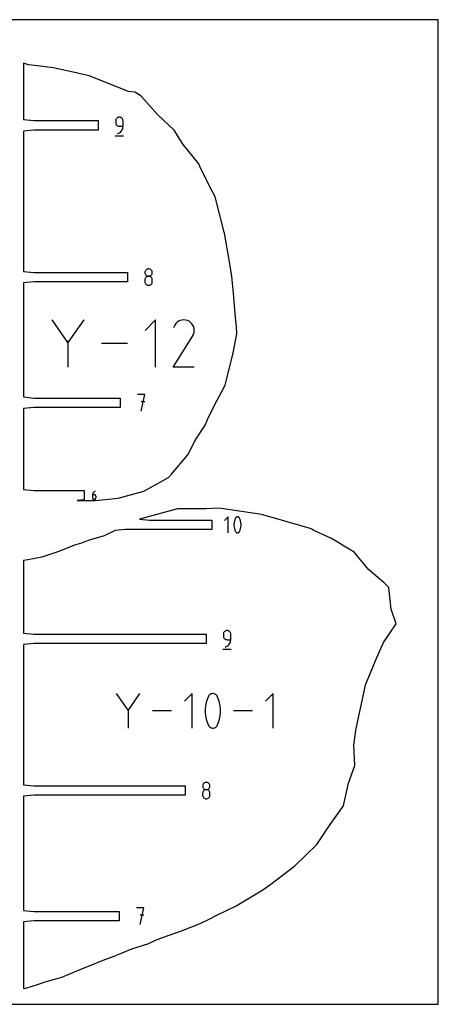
# Model space of a CAD drawing. Extents: x 0 to 480, y 0 to 420.
# Tile 2 of 2: x 302 to 480, y 0 to 420. Entities that reach past the tile are written whole.
import ezdxf

# ---------------------------------------------------------------- set-up
doc = ezdxf.new("R2010")
doc.units = 0

msp = doc.modelspace()

# ---------------------------------------------------------------- linework, layer by layer
at = {"layer": 'annotation', "color": 1}
for p, q in [((343.045298, 378.058818), (342.856704, 377.870039)), ((343.26359, 378.213371), (343.045298, 378.058818)), ((343.507123, 378.32926), (343.26359, 378.213371)), ((343.771442, 378.402048), (343.507123, 378.32926)), ((344.05209, 378.427297), (343.771442, 378.402048)), ((344.33332, 378.402048), (344.05209, 378.427297)), ((344.05209, 378.427297), (344.05209, 378.427297)), ((344.597948, 378.32926), (344.33332, 378.402048)), ((344.841572, 378.213371), (344.597948, 378.32926)), ((345.059791, 378.058818), (344.841572, 378.213371)), ((345.248204, 377.870039), (345.059791, 378.058818)), ((342.513665, 377.142723), (342.488419, 376.861417)), ((342.488419, 376.861417), (342.488419, 376.078477)), ((342.488419, 376.078477), (342.488419, 376.078477)), ((342.488419, 376.078477), (342.513665, 375.797187)), ((342.586431, 377.407554), (342.513665, 377.142723)), ((342.513665, 375.797187), (342.586431, 375.532397)), ((342.702263, 377.651471), (342.586431, 377.407554)), ((342.586431, 375.532397), (342.702263, 375.288538)), ((342.856704, 377.870039), (342.702263, 377.651471)), ((342.702263, 375.288538), (342.856704, 375.07004)), ((342.856704, 375.07004), (343.045298, 374.881334)), ((343.045298, 374.881334), (343.26359, 374.726851)), ((343.26359, 374.726851), (343.507123, 374.611021)), ((343.507123, 374.611021), (343.771442, 374.538273)), ((343.771442, 374.538273), (344.05209, 374.51304)), ((344.05209, 374.51304), (345.615762, 374.51304)), ((345.402408, 377.651471), (345.248204, 377.870039)), ((345.518004, 377.407554), (345.402408, 377.651471)), ((345.480108, 373.581936), (345.581141, 374.038272)), ((345.590589, 377.142723), (345.518004, 377.407554)), ((345.581141, 374.038272), (345.615762, 374.51304)), ((345.615762, 376.861417), (345.590589, 377.142723)), ((345.615762, 374.51304), (345.615762, 376.861417)), ((345.615762, 376.861417), (345.615762, 376.861417)), ((342.293015, 370.505497), (345.813815, 370.505497)), ((343.269592, 371.385697), (343.716756, 371.552332)), ((343.269592, 371.385697), (343.269592, 371.385697)), ((343.716756, 371.552332), (344.127197, 371.77757)), ((344.127197, 371.77757), (344.496674, 372.055671)), ((344.496674, 372.055671), (344.820945, 372.380897)), ((344.820945, 372.380897), (345.095768, 372.747509)), ((345.095768, 372.747509), (345.316903, 373.149768)), ((345.316903, 373.149768), (345.480108, 373.581936)), ((354.964314, 312.416898), (354.939083, 312.136907)), ((354.939083, 312.136907), (354.939083, 312.136907)), ((354.939083, 312.136907), (354.964329, 311.855601)), ((355.037044, 312.680705), (354.964314, 312.416898)), ((354.964329, 311.855601), (355.037095, 311.59077)), ((355.152829, 312.923853), (355.037044, 312.680705)), ((355.037095, 311.59077), (355.152927, 311.346852)), ((355.307223, 313.141869), (355.152829, 312.923853)), ((355.152927, 311.346852), (355.307368, 311.128285)), ((355.49578, 313.330279), (355.307223, 313.141869)), ((355.307368, 311.128285), (355.495962, 310.939506)), ((355.714057, 313.484608), (355.49578, 313.330279)), ((355.495962, 310.939506), (355.714254, 310.784953)), ((355.957609, 313.600382), (355.714057, 313.484608)), ((356.221989, 313.673127), (355.957609, 313.600382)), ((356.502754, 313.69837), (356.221989, 313.673127)), ((356.783519, 313.673127), (356.502754, 313.69837)), ((356.502754, 313.69837), (356.502754, 313.69837)), ((357.0479, 313.600382), (356.783519, 313.673127)), ((357.291451, 313.484608), (357.0479, 313.600382)), ((357.291255, 310.784953), (357.509546, 310.939506)), ((357.509728, 313.330279), (357.291451, 313.484608)), ((357.509546, 310.939506), (357.698141, 311.128285)), ((357.698286, 313.141869), (357.509728, 313.330279)), ((357.698141, 311.128285), (357.852582, 311.346852)), ((357.85268, 312.923853), (357.698286, 313.141869)), ((357.852582, 311.346852), (357.968413, 311.59077)), ((357.968464, 312.680705), (357.85268, 312.923853)), ((357.968413, 311.59077), (358.04118, 311.855601)), ((358.041195, 312.416898), (357.968464, 312.680705)), ((358.04118, 311.855601), (358.066426, 312.136907)), ((358.066426, 312.136907), (358.041195, 312.416898)), ((358.066426, 312.136907), (358.066426, 312.136907)), ((354.964314, 309.286764), (354.939083, 309.005589)), ((354.939083, 309.005589), (354.939083, 308.226624)), ((354.939083, 308.226624), (354.939083, 308.226624)), ((354.939083, 308.226624), (354.964329, 307.94547)), ((355.037044, 309.551492), (354.964314, 309.286764)), ((354.964329, 307.94547), (355.037095, 307.681045)), ((355.152829, 309.795333), (355.037044, 309.551492)), ((355.037095, 307.681045), (355.152927, 307.437715)), ((355.307223, 310.013845), (355.152829, 309.795333)), ((355.152927, 307.437715), (355.307368, 307.219844)), ((355.49578, 310.202587), (355.307223, 310.013845)), ((355.307368, 307.219844), (355.495962, 307.031798)), ((355.714057, 310.357118), (355.49578, 310.202587)), ((355.495962, 307.031798), (355.714254, 306.877942)), ((355.957609, 310.472995), (355.714057, 310.357118)), ((355.714254, 310.784953), (355.957787, 310.669064)), ((355.714254, 306.877942), (355.957787, 306.76264)), ((356.221989, 310.545779), (355.957609, 310.472995)), ((355.957787, 310.669064), (356.222106, 310.596276)), ((355.957787, 306.76264), (356.222106, 306.690258)), ((356.502754, 310.571027), (356.221989, 310.545779)), ((356.222106, 310.596276), (356.502754, 310.571027)), ((356.222106, 306.690258), (356.502754, 306.66516)), ((356.502754, 310.571027), (356.783403, 310.596276)), ((356.783519, 310.545794), (356.502754, 310.571027)), ((356.502754, 310.571027), (356.502754, 310.571027)), ((356.502754, 310.571027), (356.502754, 310.571027)), ((356.502754, 306.66516), (356.783403, 306.690258)), ((356.502754, 306.66516), (356.502754, 306.66516)), ((356.783403, 310.596276), (357.047722, 310.669064)), ((356.783403, 306.690258), (357.047722, 306.76264)), ((357.0479, 310.473046), (356.783519, 310.545794)), ((357.047722, 310.669064), (357.291255, 310.784953)), ((357.047722, 306.76264), (357.291255, 306.877942)), ((357.291451, 310.357216), (357.0479, 310.473046)), ((357.291255, 306.877942), (357.509546, 307.031798)), ((357.509728, 310.202732), (357.291451, 310.357216)), ((357.509546, 307.031798), (357.698141, 307.219844)), ((357.698286, 310.014027), (357.509728, 310.202732)), ((357.698141, 307.219844), (357.852582, 307.437715)), ((357.85268, 309.795529), (357.698286, 310.014027)), ((357.852582, 307.437715), (357.968413, 307.681045)), ((357.968464, 309.55167), (357.85268, 309.795529)), ((357.968413, 307.681045), (358.04118, 307.94547)), ((358.041195, 309.28688), (357.968464, 309.55167)), ((358.04118, 307.94547), (358.066426, 308.226624)), ((358.066426, 309.005589), (358.041195, 309.28688)), ((358.066426, 308.226624), (358.066426, 309.005589)), ((358.066426, 309.005589), (358.066426, 309.005589)), ((322.154716, 282.233149), (315.432453, 291.954459)), ((328.875716, 291.954459), (322.154716, 282.233149)), ((359.491144, 291.953827), (355.010899, 287.472319)), ((359.491144, 271.80094), (359.491144, 291.953827)), ((368.11605, 290.374227), (367.649681, 289.712909)), ((368.675588, 290.926274), (368.11605, 290.374227)), ((369.311278, 291.364629), (368.675588, 290.926274)), ((370.006102, 291.684872), (369.311278, 291.364629)), ((370.743043, 291.882581), (370.006102, 291.684872)), ((371.505084, 291.953336), (370.743043, 291.882581)), ((372.275207, 291.892716), (371.505084, 291.953336)), ((373.036394, 291.6963), (372.275207, 291.892716)), ((373.77163, 291.359668), (373.036394, 291.6963)), ((374.429219, 290.892716), (373.77163, 291.359668)), ((373.77163, 291.359668), (373.77163, 291.359668)), ((374.979034, 290.332377), (374.429219, 290.892716)), ((375.416188, 289.695824), (374.979034, 290.332377)), ((367.649681, 289.712909), (367.062005, 288.585581)), ((375.399431, 285.23772), (375.740916, 285.970916)), ((375.735791, 289.00023), (375.416188, 289.695824)), ((375.932954, 288.262769), (375.735791, 289.00023)), ((375.740916, 285.970916), (375.940405, 286.730939)), ((376.002788, 287.500614), (375.932954, 288.262769)), ((375.940405, 286.730939), (376.002788, 287.500614)), ((322.154716, 283.015454), (322.154716, 271.800308)), ((347.45483, 281.877384), (336.435576, 281.877384)), ((367.049366, 271.800776), (375.31981, 285.115129)), ((375.31981, 285.115129), (375.329697, 285.127363)), ((375.31981, 285.115129), (375.31981, 285.115129)), ((375.329697, 285.127363), (375.339178, 285.139701)), ((375.339178, 285.139701), (375.348316, 285.152248)), ((375.348316, 285.152248), (375.357173, 285.165106)), ((375.357173, 285.165106), (375.365812, 285.178381)), ((375.365812, 285.178381), (375.374295, 285.192175)), ((375.374295, 285.192175), (375.382684, 285.206594)), ((375.382684, 285.206594), (375.391042, 285.221741)), ((375.391042, 285.221741), (375.399431, 285.23772)), ((375.399431, 285.23772), (375.399431, 285.23772)), ((375.999746, 271.800776), (367.049366, 271.800776)), ((354.926949, 260.118239), (351.795632, 260.118239)), ((353.361511, 253.076639), (354.926949, 260.118239)), ((354.926949, 256.982506), (353.361511, 256.982506)), ((333.1479, 218.519319), (332.993072, 218.363834)), ((333.324353, 218.652384), (333.1479, 218.519319)), ((333.520418, 218.760325), (333.324353, 218.652384)), ((333.734082, 218.840436), (333.520418, 218.760325)), ((333.734082, 218.840436), (333.734082, 218.840436)), ((332.520329, 215.0619), (334.199679, 215.0619)), ((332.630258, 217.571777), (332.613744, 217.344755)), ((332.613744, 217.344755), (332.613744, 216.228419)), ((333.359583, 217.344755), (332.613744, 217.344755)), ((332.613744, 216.228419), (332.613744, 216.228419)), ((332.613744, 216.228419), (332.625785, 216.094249)), ((332.625785, 216.094249), (332.660493, 215.96795)), ((332.678461, 217.7899), (332.630258, 217.571777)), ((332.660493, 215.96795), (332.715743, 215.851634)), ((332.75634, 217.99642), (332.678461, 217.7899)), ((332.715743, 215.851634), (332.789408, 215.747415)), ((332.861881, 218.188633), (332.75634, 217.99642)), ((332.789408, 215.747415), (332.879364, 215.657406)), ((332.993072, 218.363834), (332.861881, 218.188633)), ((332.879364, 215.657406), (332.983484, 215.583721)), ((332.983484, 215.583721), (333.099645, 215.528472)), ((333.099645, 215.528472), (333.225719, 215.493773)), ((333.225719, 215.493773), (333.359583, 215.481737)), ((333.493724, 217.332784), (333.359583, 217.344755)), ((333.359583, 215.481737), (333.493724, 215.493773)), ((333.359583, 215.481737), (333.359583, 215.481737)), ((333.619946, 217.29826), (333.493724, 217.332784)), ((333.493724, 215.493773), (333.619946, 215.528472)), ((333.736149, 217.243263), (333.619946, 217.29826)), ((333.619946, 215.528472), (333.736149, 215.583721)), ((333.840235, 217.169877), (333.736149, 217.243263)), ((333.736149, 215.583721), (333.840235, 215.657406)), ((333.930104, 217.080183), (333.840235, 217.169877)), ((333.840235, 215.657406), (333.930104, 215.747415)), ((334.003657, 216.976263), (333.930104, 217.080183)), ((333.930104, 215.747415), (334.003657, 215.851634)), ((334.058793, 216.860199), (334.003657, 216.976263)), ((334.003657, 215.851634), (334.058793, 215.96795)), ((334.093415, 216.734074), (334.058793, 216.860199)), ((334.058793, 215.96795), (334.093415, 216.094249)), ((334.105422, 216.599969), (334.093415, 216.734074)), ((334.093415, 216.094249), (334.105422, 216.228419)), ((334.105422, 216.228419), (334.105422, 216.599969)), ((334.105422, 216.599969), (334.105422, 216.599969)), ((390.376599, 207.924925), (388.870608, 206.41851)), ((390.376599, 201.15073), (390.376599, 207.924925)), ((393.111977, 206.149497), (392.982139, 205.508433)), ((393.306734, 206.777862), (393.111977, 206.149497)), ((393.56641, 207.388518), (393.306734, 206.777862)), ((393.653857, 207.533937), (393.56641, 207.388518)), ((393.56641, 207.388518), (393.56641, 207.388518)), ((393.762838, 207.65786), (393.653857, 207.533937)), ((393.889746, 207.759087), (393.762838, 207.65786)), ((394.030972, 207.83642), (393.889746, 207.759087)), ((394.182907, 207.888658), (394.030972, 207.83642)), ((394.341944, 207.914603), (394.182907, 207.888658)), ((394.504474, 207.913056), (394.341944, 207.914603)), ((394.666888, 207.882816), (394.504474, 207.913056)), ((394.825579, 207.822685), (394.666888, 207.882816)), ((394.886329, 207.790761), (394.825579, 207.822685)), ((394.825579, 207.822685), (394.825579, 207.822685)), ((394.944623, 207.754093), (394.886329, 207.790761)), ((395.000181, 207.712971), (394.944623, 207.754093)), ((395.052717, 207.667684), (395.000181, 207.712971)), ((395.101949, 207.618523), (395.052717, 207.667684)), ((395.147593, 207.565778), (395.101949, 207.618523)), ((395.189368, 207.50974), (395.147593, 207.565778)), ((395.226988, 207.450698), (395.189368, 207.50974)), ((395.260171, 207.388942), (395.226988, 207.450698)), ((395.521106, 206.777028), (395.260171, 207.388942)), ((395.260171, 207.388942), (395.260171, 207.388942)), ((395.716806, 206.147719), (395.521106, 206.777028)), ((395.847274, 205.506026), (395.716806, 206.147719)), ((392.982139, 205.508433), (392.917221, 204.85968)), ((392.917221, 204.85968), (392.917221, 204.208249)), ((392.917221, 204.208249), (392.982139, 203.55915)), ((392.982139, 203.55915), (393.111977, 202.917394)), ((393.111977, 202.917394), (393.306734, 202.28799)), ((393.306734, 202.28799), (393.56641, 201.67595)), ((393.56641, 201.67595), (393.56641, 201.67595)), ((393.56641, 201.67595), (393.599473, 201.614318)), ((393.599473, 201.614318), (393.636815, 201.55557)), ((395.172716, 201.531694), (395.260171, 201.676375)), ((395.260171, 201.676375), (395.521106, 202.287156)), ((395.260171, 201.676375), (395.260171, 201.676375)), ((395.521106, 202.287156), (395.716806, 202.915616)), ((395.716806, 202.915616), (395.847274, 203.556743)), ((395.912507, 204.856958), (395.847274, 205.506026)), ((395.847274, 203.556743), (395.912507, 204.205527)), ((395.912507, 204.205527), (395.912507, 204.856958)), ((393.636815, 201.55557), (393.678279, 201.499886)), ((393.678279, 201.499886), (393.723709, 201.447442)), ((393.723709, 201.447442), (393.772946, 201.398418)), ((393.772946, 201.398418), (393.825834, 201.352992)), ((393.825834, 201.352992), (393.882214, 201.311342)), ((393.882214, 201.311342), (393.941931, 201.273647)), ((393.941931, 201.273647), (394.004825, 201.240084)), ((394.004825, 201.240084), (394.004825, 201.240084)), ((394.004825, 201.240084), (394.162266, 201.181229)), ((394.162266, 201.181229), (394.323735, 201.151988)), ((394.323735, 201.151988), (394.485581, 201.151171)), ((394.485581, 201.151171), (394.644154, 201.177583)), ((394.644154, 201.177583), (394.795805, 201.230035)), ((394.795805, 201.230035), (394.936882, 201.307332)), ((394.936882, 201.307332), (395.063736, 201.408282)), ((395.063736, 201.408282), (395.172716, 201.531694)), ((388.430154, 158.151758), (388.404909, 157.870452)), ((388.404909, 157.870452), (388.404909, 157.087512)), ((388.404909, 157.087512), (388.404909, 157.087512)), ((388.404909, 157.087512), (388.430154, 156.806222)), ((388.502921, 158.416588), (388.430154, 158.151758)), ((388.430154, 156.806222), (388.502921, 156.541431)), ((388.618753, 158.660506), (388.502921, 158.416588)), ((388.502921, 156.541431), (388.618753, 156.297572)), ((388.773194, 158.879073), (388.618753, 158.660506)), ((388.618753, 156.297572), (388.773194, 156.079075)), ((388.961788, 159.067852), (388.773194, 158.879073)), ((388.773194, 156.079075), (388.961788, 155.890369)), ((389.18008, 159.222405), (388.961788, 159.067852)), ((388.961788, 155.890369), (389.18008, 155.735886)), ((389.423613, 159.338295), (389.18008, 159.222405)), ((389.18008, 155.735886), (389.423613, 155.620055)), ((389.687932, 159.411083), (389.423613, 159.338295)), ((389.423613, 155.620055), (389.687932, 155.547308)), ((389.96858, 159.436331), (389.687932, 159.411083)), ((389.687932, 155.547308), (389.96858, 155.522074)), ((390.24981, 159.411083), (389.96858, 159.436331)), ((389.96858, 159.436331), (389.96858, 159.436331)), ((389.96858, 155.522074), (391.532252, 155.522074)), ((390.514438, 159.338295), (390.24981, 159.411083)), ((390.758062, 159.222405), (390.514438, 159.338295)), ((390.976281, 159.067852), (390.758062, 159.222405)), ((391.164693, 158.879073), (390.976281, 159.067852)), ((391.318898, 158.660506), (391.164693, 158.879073)), ((391.434494, 158.416588), (391.318898, 158.660506)), ((391.507079, 158.151758), (391.434494, 158.416588)), ((391.497631, 155.047307), (391.532252, 155.522074)), ((391.532252, 157.870452), (391.507079, 158.151758)), ((391.532252, 155.522074), (391.532252, 157.870452)), ((391.532252, 157.870452), (391.532252, 157.870452)), ((388.209505, 151.514531), (391.730305, 151.514531)), ((389.186082, 152.394731), (389.633246, 152.561367)), ((389.186082, 152.394731), (389.186082, 152.394731)), ((389.633246, 152.561367), (390.043687, 152.786604)), ((390.043687, 152.786604), (390.413164, 153.064706)), ((390.413164, 153.064706), (390.737434, 153.389932)), ((390.737434, 153.389932), (391.012258, 153.756544)), ((391.012258, 153.756544), (391.233393, 154.158803)), ((391.233393, 154.158803), (391.396598, 154.59097)), ((391.396598, 154.59097), (391.497631, 155.047307)), ((347.767579, 125.444774), (342.844544, 132.564154)), ((352.689688, 132.564154), (347.767579, 125.444774)), ((375.11083, 132.563691), (371.829732, 129.281668)), ((375.11083, 117.804768), (375.11083, 132.563691)), ((382.060465, 131.395022), (381.49471, 130.064589)), ((382.250985, 131.711847), (382.060465, 131.395022)), ((382.060465, 131.395022), (382.060465, 131.395022)), ((382.488422, 131.981837), (382.250985, 131.711847)), ((382.764916, 132.202381), (382.488422, 131.981837)), ((383.072604, 132.370866), (382.764916, 132.202381)), ((383.403626, 132.484677), (383.072604, 132.370866)), ((383.750119, 132.541204), (383.403626, 132.484677)), ((384.104223, 132.537832), (383.750119, 132.541204)), ((384.458075, 132.471948), (384.104223, 132.537832)), ((384.803814, 132.340941), (384.458075, 132.471948)), ((384.936169, 132.271389), (384.803814, 132.340941)), ((384.803814, 132.340941), (384.803814, 132.340941)), ((385.063175, 132.191501), (384.936169, 132.271389)), ((385.184218, 132.101907), (385.063175, 132.191501)), ((385.298678, 132.003241), (385.184218, 132.101907)), ((385.40594, 131.896134), (385.298678, 132.003241)), ((385.505386, 131.781219), (385.40594, 131.896134)), ((385.596399, 131.659128), (385.505386, 131.781219)), ((385.678362, 131.530494), (385.596399, 131.659128)), ((385.750658, 131.395948), (385.678362, 131.530494)), ((386.319156, 130.062772), (385.750658, 131.395948)), ((385.750658, 131.395948), (385.750658, 131.395948)), ((409.591467, 132.563691), (406.310369, 129.281668)), ((409.591467, 117.804768), (409.591467, 132.563691)), ((347.767579, 126.017693), (347.767579, 117.804305)), ((380.787516, 127.298886), (380.646077, 125.88545)), ((381.070394, 128.695571), (380.787516, 127.298886)), ((381.49471, 130.064589), (381.070394, 128.695571)), ((386.745529, 128.691698), (386.319156, 130.062772)), ((387.029777, 127.293641), (386.745529, 128.691698)), ((387.171902, 125.879519), (387.029777, 127.293641)), ((366.296062, 125.18423), (358.226135, 125.18423)), ((380.646077, 125.88545), (380.646077, 124.466178)), ((380.646077, 124.466178), (380.787516, 123.051988)), ((380.787516, 123.051988), (381.070394, 121.653794)), ((386.745529, 121.649921), (387.029777, 123.046743)), ((387.029777, 123.046743), (387.171902, 124.460248)), ((387.171902, 124.460248), (387.171902, 125.879519)), ((400.776699, 125.18423), (392.706772, 125.18423)), ((381.070394, 121.653794), (381.49471, 120.282515)), ((381.49471, 120.282515), (382.060465, 118.949064)), ((382.060465, 118.949064), (382.060465, 118.949064)), ((382.060465, 118.949064), (382.132498, 118.814786)), ((382.132498, 118.814786), (382.213856, 118.686793)), ((382.213856, 118.686793), (382.304195, 118.565473)), ((382.304195, 118.565473), (382.403172, 118.451214)), ((382.403172, 118.451214), (382.510445, 118.344406)), ((382.510445, 118.344406), (382.625671, 118.245436)), ((382.625671, 118.245436), (382.748507, 118.154693)), ((382.748507, 118.154693), (382.878611, 118.072566)), ((382.878611, 118.072566), (383.015639, 117.999444)), ((383.015639, 117.999444), (383.015639, 117.999444)), ((383.015639, 117.999444), (383.358655, 117.871215)), ((383.358655, 117.871215), (383.710446, 117.807509)), ((383.710446, 117.807509), (384.06306, 117.805728)), ((384.06306, 117.805728), (384.408544, 117.863274)), ((384.408544, 117.863274), (384.738945, 117.977549)), ((384.738945, 117.977549), (385.04631, 118.145956)), ((385.04631, 118.145956), (385.322685, 118.365897)), ((385.322685, 118.365897), (385.560119, 118.634774)), ((385.560119, 118.634774), (385.750658, 118.94999)), ((385.750658, 118.94999), (386.319156, 120.280698)), ((385.750658, 118.94999), (385.750658, 118.94999)), ((386.319156, 120.280698), (386.745529, 121.649921)), ((379.566715, 93.425933), (379.541484, 93.145941)), ((379.541484, 93.145941), (379.541484, 93.145941)), ((379.541484, 93.145941), (379.56673, 92.864636)), ((379.639446, 93.68974), (379.566715, 93.425933)), ((379.56673, 92.864636), (379.639497, 92.599805)), ((379.75523, 93.932888), (379.639446, 93.68974)), ((379.639497, 92.599805), (379.755328, 92.355887)), ((379.909624, 94.150904), (379.75523, 93.932888)), ((380.098182, 94.339314), (379.909624, 94.150904)), ((380.316459, 94.493642), (380.098182, 94.339314)), ((380.56001, 94.609417), (380.316459, 94.493642)), ((380.824391, 94.682162), (380.56001, 94.609417)), ((381.105156, 94.707405), (380.824391, 94.682162)), ((381.38592, 94.682162), (381.105156, 94.707405)), ((381.105156, 94.707405), (381.105156, 94.707405)), ((381.650301, 94.609417), (381.38592, 94.682162)), ((381.893852, 94.493642), (381.650301, 94.609417)), ((382.112129, 94.339314), (381.893852, 94.493642)), ((382.300687, 94.150904), (382.112129, 94.339314)), ((382.455081, 93.932888), (382.300687, 94.150904)), ((382.454983, 92.355887), (382.570815, 92.599805)), ((382.570865, 93.68974), (382.455081, 93.932888)), ((382.570815, 92.599805), (382.643581, 92.864636)), ((382.643596, 93.425933), (382.570865, 93.68974)), ((382.643581, 92.864636), (382.668827, 93.145941)), ((382.668827, 93.145941), (382.643596, 93.425933)), ((382.668827, 93.145941), (382.668827, 93.145941)), ((379.566715, 90.295798), (379.541484, 90.014624)), ((379.541484, 90.014624), (379.541484, 89.235659)), ((379.541484, 89.235659), (379.541484, 89.235659)), ((379.541484, 89.235659), (379.56673, 88.954504)), ((379.639446, 90.560527), (379.566715, 90.295798)), ((379.56673, 88.954504), (379.639497, 88.69008)), ((379.75523, 90.804368), (379.639446, 90.560527)), ((379.639497, 88.69008), (379.755328, 88.446749)), ((379.909624, 91.02288), (379.75523, 90.804368)), ((379.755328, 92.355887), (379.909769, 92.13732)), ((379.755328, 88.446749), (379.909769, 88.228879)), ((380.098182, 91.211622), (379.909624, 91.02288)), ((379.909769, 92.13732), (380.098363, 91.948541)), ((379.909769, 88.228879), (380.098363, 88.040833)), ((380.316459, 91.366152), (380.098182, 91.211622)), ((380.098363, 91.948541), (380.316655, 91.793988)), ((380.56001, 91.48203), (380.316459, 91.366152)), ((380.316655, 91.793988), (380.560188, 91.678099)), ((380.824391, 91.554814), (380.56001, 91.48203)), ((380.560188, 91.678099), (380.824507, 91.605311)), ((381.105156, 91.580062), (380.824391, 91.554814)), ((380.824507, 91.605311), (381.105156, 91.580062)), ((381.105156, 91.580062), (381.385804, 91.605311)), ((381.38592, 91.554828), (381.105156, 91.580062)), ((381.105156, 91.580062), (381.105156, 91.580062)), ((381.105156, 91.580062), (381.105156, 91.580062)), ((381.385804, 91.605311), (381.650123, 91.678099)), ((381.650301, 91.482081), (381.38592, 91.554828)), ((381.650123, 91.678099), (381.893656, 91.793988)), ((381.893852, 91.36625), (381.650301, 91.482081)), ((381.893656, 91.793988), (382.111948, 91.948541)), ((382.112129, 91.211767), (381.893852, 91.36625)), ((382.111948, 91.948541), (382.300542, 92.13732)), ((382.111948, 88.040833), (382.300542, 88.228879)), ((382.300687, 91.023061), (382.112129, 91.211767)), ((382.300542, 92.13732), (382.454983, 92.355887)), ((382.300542, 88.228879), (382.454983, 88.446749)), ((382.455081, 90.804564), (382.300687, 91.023061)), ((382.454983, 88.446749), (382.570815, 88.69008)), ((382.570865, 90.560705), (382.455081, 90.804564)), ((382.570815, 88.69008), (382.643581, 88.954504)), ((382.643596, 90.295915), (382.570865, 90.560705)), ((382.643581, 88.954504), (382.668827, 89.235659)), ((382.668827, 90.014624), (382.643596, 90.295915)), ((382.668827, 89.235659), (382.668827, 90.014624)), ((382.668827, 90.014624), (382.668827, 90.014624)), ((380.098363, 88.040833), (380.316655, 87.886976)), ((380.316655, 87.886976), (380.560188, 87.771675)), ((380.560188, 87.771675), (380.824507, 87.699292)), ((380.824507, 87.699292), (381.105156, 87.674195)), ((381.105156, 87.674195), (381.385804, 87.699292)), ((381.105156, 87.674195), (381.105156, 87.674195)), ((381.385804, 87.699292), (381.650123, 87.771675)), ((381.650123, 87.771675), (381.893656, 87.886976)), ((381.893656, 87.886976), (382.111948, 88.040833)), ((354.497935, 41.127274), (351.366618, 41.127274)), ((352.932497, 34.085674), (354.497935, 41.127274)), ((354.497935, 37.991541), (352.932497, 37.991541))]:
    msp.add_line(p, q, dxfattribs=at)
at = {"layer": 'boundary', "color": 5}
for p, q in [((305.298854, 400.720851), (303.165161, 401.409199)), ((303.165161, 401.409199), (303.165161, 377.372097)), ((308.092245, 400.458492), (305.298854, 400.720851)), ((315.815351, 399.432184), (308.092245, 400.458492)), ((323.082399, 397.905693), (315.815351, 399.432184)), ((331.246285, 396.091851), (323.082399, 397.905693)), ((347.915121, 389.386545), (331.246285, 396.091851)), ((350.680936, 389.03099), (347.915121, 389.386545)), ((353.211426, 387.465644), (350.680936, 389.03099)), ((360.475402, 379.380278), (353.211426, 387.465644)), ((367.397444, 372.824384), (360.475402, 379.380278)), ((303.165161, 377.372097), (307.620475, 376.931996)), ((307.620475, 376.931996), (335.076415, 376.931997)), ((335.076415, 376.931997), (335.076415, 372.880997)), ((307.620475, 372.880997), (303.165161, 372.440897)), ((303.165161, 372.440897), (303.165161, 312.651781)), ((335.076415, 372.880997), (307.620475, 372.880997)), ((371.193582, 366.826743), (367.397444, 372.824384)), ((377.946748, 358.479198), (371.193582, 366.826743)), ((378.536165, 357.028246), (377.946748, 358.479198)), ((382.315637, 349.268454), (378.536165, 357.028246)), ((384.93614, 344.496942), (382.315637, 349.268454)), ((388.79234, 329.421952), (384.93614, 344.496942)), ((388.851137, 328.886969), (388.79234, 329.421952)), ((391.002659, 316.717335), (388.851137, 328.886969)), ((391.998532, 310.384688), (391.002659, 316.717335)), ((303.165161, 312.651781), (307.620475, 312.211681)), ((307.620475, 312.211681), (347.526637, 312.211681)), ((347.526637, 312.211681), (347.526638, 308.160681)), ((307.620475, 308.160681), (303.165161, 307.720581)), ((303.165161, 307.720581), (303.165161, 259.063039)), ((347.526638, 308.160681), (307.620475, 308.160681)), ((392.76292, 303.288984), (391.998532, 310.384688)), ((393.591925, 292.925633), (392.76292, 303.288984)), ((394.035401, 289.073186), (393.591925, 292.925633)), ((392.487839, 277.183894), (394.105522, 285.990121)), ((394.105522, 285.990121), (394.035401, 289.073186)), ((390.113899, 268.186874), (392.487839, 277.183894)), ((389.190464, 264.084106), (389.726821, 266.328952)), ((389.726821, 266.328952), (390.113899, 268.186874)), ((385.608336, 257.36976), (389.190464, 264.084106)), ((303.165161, 259.063039), (307.620475, 258.622939)), ((307.620475, 258.622939), (344.385394, 258.622939)), ((344.385394, 258.622939), (344.385394, 254.571939)), ((382.004627, 250.443841), (385.608336, 257.36976)), ((307.620475, 254.571939), (303.165161, 254.131839)), ((303.165161, 254.131839), (303.165161, 219.626687)), ((344.385394, 254.571939), (307.620475, 254.571939)), ((380.681725, 247.048132), (381.285509, 248.768617)), ((381.285509, 248.768617), (382.004627, 250.443841)), ((376.453515, 240.766683), (380.681725, 247.048132)), ((373.305852, 234.359874), (376.453515, 240.766683)), ((366.286429, 226.192257), (373.305852, 234.359874)), ((354.504893, 218.861696), (365.016299, 224.772037)), ((365.016299, 224.772037), (366.286429, 226.192257)), ((303.165161, 219.626687), (307.620475, 219.186586)), ((307.620475, 219.186586), (328.986631, 219.186587)), ((328.986631, 219.186587), (328.986631, 215.135586)), ((343.611602, 215.929288), (354.504893, 218.861696)), ((328.986631, 215.135586), (326.062571, 214.846745)), ((326.062571, 214.846745), (331.827382, 214.918685)), ((331.827382, 214.918685), (333.894643, 214.886752)), ((333.894643, 214.886752), (343.611602, 215.929288)), ((368.839862, 211.418235), (356.276356, 207.912617)), ((381.043455, 211.366715), (368.839862, 211.418235)), ((386.435848, 211.652046), (381.043455, 211.366715)), ((393.258543, 210.570885), (386.435848, 211.652046)), ((403.857118, 209.055889), (393.258543, 210.570885)), ((356.276356, 207.912617), (352.59573, 207.003427)), ((352.59573, 207.003427), (357.051044, 206.563327)), ((357.051044, 206.563327), (383.415046, 206.563327)), ((383.415046, 206.563327), (383.415046, 202.512328)), ((405.185428, 208.841507), (403.857118, 209.055889)), ((415.636536, 205.8428), (405.185428, 208.841507)), ((425.432129, 203.005239), (415.636536, 205.8428)), ((342.20827, 202.072228), (337.589664, 199.811614)), ((346.663584, 202.512327), (342.20827, 202.072228)), ((383.415046, 202.512328), (346.663584, 202.512327)), ((426.040924, 202.620463), (425.432129, 203.005239)), ((426.679261, 202.246753), (426.040924, 202.620463)), ((434.511752, 198.626383), (426.679261, 202.246753)), ((330.718378, 197.795037), (327.948435, 196.738641)), ((337.589664, 199.811614), (330.718378, 197.795037)), ((442.784363, 193.777025), (434.511752, 198.626383)), ((324.868901, 195.901607), (318.236482, 193.169199)), ((327.948435, 196.738641), (324.868901, 195.901607)), ((443.521093, 193.309074), (442.784363, 193.777025)), ((444.344745, 192.753023), (443.521093, 193.309074)), ((305.021507, 189.656689), (303.165161, 189.240719)), ((303.165161, 189.240719), (303.165161, 158.381131)), ((310.967097, 190.793879), (305.021507, 189.656689)), ((318.236482, 193.169199), (310.967097, 190.793879)), ((450.12005, 185.626421), (444.344745, 192.753023)), ((455.299281, 181.116444), (450.12005, 185.626421)), ((456.721592, 179.867994), (455.299281, 181.116444)), ((458.910326, 177.811316), (456.721592, 179.867994)), ((459.973956, 168.511519), (458.910326, 177.811316)), ((462.086117, 162.250859), (459.973956, 168.511519)), ((456.684729, 154.266188), (462.086117, 162.250859)), ((303.165161, 158.381131), (307.620475, 157.941031)), ((307.620475, 157.941031), (380.992905, 157.941031)), ((380.992905, 157.941031), (380.992905, 153.890032)), ((307.620475, 153.890031), (303.165161, 153.449932)), ((303.165161, 153.449932), (303.165161, 93.660816)), ((380.992905, 153.890032), (307.620475, 153.890031)), ((453.810601, 147.979813), (456.684729, 154.266188)), ((448.973869, 136.268584), (453.810601, 147.979813)), ((447.913797, 131.394332), (448.973869, 136.268584)), ((445.051699, 117.5952), (447.913797, 131.394332)), ((443.997735, 110.583576), (444.897175, 116.752439)), ((444.897175, 116.752439), (445.051699, 117.5952)), ((444.484156, 101.884992), (443.997735, 110.583576)), ((441.691224, 94.366061), (444.484156, 101.884992)), ((303.165161, 93.660816), (307.620475, 93.220716)), ((307.620475, 93.220716), (372.129039, 93.220716)), ((372.129039, 93.220716), (372.129039, 89.169716)), ((439.754426, 85.432366), (441.691224, 94.366061)), ((307.620475, 89.169716), (303.165161, 88.729616)), ((303.165161, 88.729616), (303.165161, 40.072074)), ((372.129039, 89.169716), (307.620475, 89.169716)), ((433.933422, 76.650539), (439.531879, 84.692844)), ((439.531879, 84.692844), (439.754426, 85.432366)), ((428.288452, 68.137144), (433.933422, 76.650539)), ((418.819578, 58.998742), (428.288452, 68.137144)), ((408.594023, 51.238866), (418.819578, 58.998742)), ((407.254795, 50.236858), (408.594023, 51.238866)), ((393.886163, 42.056679), (405.234803, 48.800263)), ((405.234803, 48.800263), (407.254795, 50.236858)), ((385.628146, 38.090815), (393.886163, 42.056679)), ((303.165161, 40.072074), (307.620475, 39.631974)), ((307.620475, 39.631974), (343.956381, 39.631974)), ((343.956381, 39.631974), (343.956381, 35.580974)), ((382.330864, 36.312391), (385.628146, 38.090815)), ((307.620475, 35.580974), (303.165161, 35.140874)), ((303.165161, 35.140874), (303.165161, 6.6875)), ((343.956381, 35.580974), (307.620475, 35.580974)), ((370.528741, 31.326369), (378.539243, 34.404548)), ((378.539243, 34.404548), (382.330864, 36.312391)), ((362.380589, 28.518946), (370.528741, 31.326369)), ((349.308821, 23.631443), (356.601914, 25.906682)), ((356.601914, 25.906682), (359.207114, 27.179257)), ((359.207114, 27.179257), (362.380589, 28.518946)), ((341.188053, 20.316881), (349.308821, 23.631443)), ((329.822278, 15.812617), (332.262103, 16.903519)), ((332.262103, 16.903519), (337.112815, 18.866556)), ((337.112815, 18.866556), (339.8797, 19.859655)), ((339.8797, 19.859655), (341.188053, 20.316881)), ((319.581336, 11.560528), (324.904626, 13.844885)), ((324.904626, 13.844885), (329.822278, 15.812617)), ((304.173235, 6.862555), (309.63583, 8.60932)), ((309.63583, 8.60932), (310.39921, 8.931962)), ((310.39921, 8.931962), (312.416827, 9.553503)), ((312.416827, 9.553503), (317.578449, 11.077038)), ((317.578449, 11.077038), (319.581336, 11.560528)), ((303.165161, 6.6875), (304.173235, 6.862555))]:
    msp.add_line(p, q, dxfattribs=at)
at = {"layer": 'frame', "color": 5}
for p, q in [((480, 420), (0, 420)), ((480, 0), (480, 420)), ((0, 0), (480, 0))]:
    msp.add_line(p, q, dxfattribs=at)

doc.saveas('drawing.dxf')
